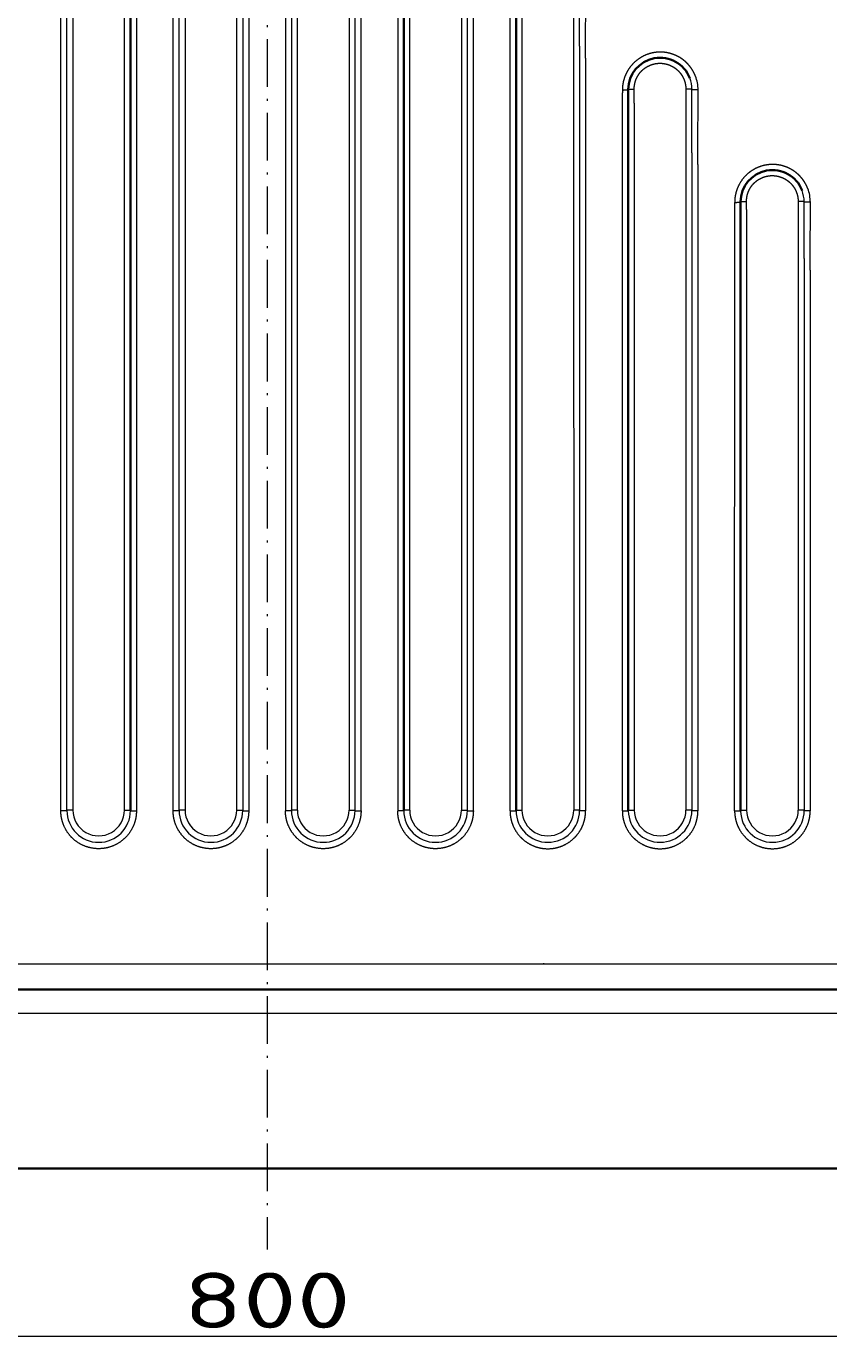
# Model space of a CAD drawing. Extents: x 117 to 1015, y -24 to 896.
# Tile 7 of 24: x 534 to 736, y -24 to 308. Entities that reach past the tile are written whole.
import ezdxf
from ezdxf.enums import TextEntityAlignment as Align

# ---------------------------------------------------------------- set-up
doc = ezdxf.new("R2010")
doc.units = 0
doc.linetypes.add('DASHDOT', pattern=[18.5, 12, -3, 0.5, -3])
doc.layers.get('0').update_dxf_attribs({"lineweight": 13})
doc.styles.get("Standard").update_dxf_attribs({"font": 'isocp.shx'})
doc.dimstyles.get("Standard").update_dxf_attribs({"dimtxt": 2.5, "dimasz": 2.5, "dimexe": 1.25, "dimexo": 0.625, "dimtad": 1, "dimcen": 2.5, "dimadec": 0, "dimazin": 0, "dimtfac": 1, "dimtmove": 0, "dimatfit": 0, "dimfxl": 0, "dimarcsym": 0})

# ---------------------------------------------------------------- blocks, each defined once
blk = doc.blocks.new('*D')
at = {"color": 7, "lineweight": 13}
for p, q in [((222.5, 820.5), (131.37, 820.5)), ((133.37, 20.5), (133.37, 820.5)), ((524.07, 494.39), (625.89, 387.57)), ((194.5, 48.5), (194.5, -23.6)), ((994.5, 48.5), (994.5, -23.6)), ((222.5, 20.5), (131.37, 20.5)), ((194.5, -21.6), (994.5, -21.6))]:
    blk.add_line(p, q, dxfattribs=at)
for points in [[(133.89, 818.57), (133.37, 820.5), (132.85, 818.57)], [(564.81, 452.39), (563.11, 453.43), (564.06, 451.68)], [(624.19, 388.61), (625.89, 387.57), (624.94, 389.32)], [(132.85, 22.43), (133.37, 20.5), (133.89, 22.43)], [(196.43, -21.08), (194.5, -21.6), (196.43, -22.12)], [(992.57, -22.12), (994.5, -21.6), (992.57, -21.08)]]:
    blk.add_lwpolyline(points, dxfattribs=at)
for s, rotation, p, p2 in [('%%c', 313.6296, (525.52, 495.77), (532.6, 488.33)), ('91', 313.6296, (533.29, 487.61), (551.98, 468)), ('800', 90, (131.37, 399.48), (131.37, 441.52))]:
    blk.add_text(s, height=14, rotation=rotation, dxfattribs=at).set_placement(p, p2, align=Align.FIT)
blk.add_text('800', height=14, dxfattribs=at).set_placement((573.48, -19.6), (615.52, -19.6), align=Align.FIT)
blk = doc.blocks.new('BLOCK7')
at = {"color": 7, "linetype": 'DASHDOT', "lineweight": 13}
blk.add_line((0, 420.34), (0, -420.34), dxfattribs=at)
blk = doc.blocks.new('BLOCK8')
at = {"color": 7, "lineweight": 13}
for p, q in [((-51.86, -310.12), (-51.86, -100.72)), ((-50.36, -310), (-50.36, -100.59)), ((-48.85, -100.46), (-48.85, -309.88)), ((-35.85, -309.88), (-35.85, -100.46)), ((-32.86, -100.72), (-32.86, -310.12)), ((-23.62, -310.12), (-23.62, -100.72)), ((-22.12, -310), (-22.12, -100.59)), ((-20.62, -100.46), (-20.62, -309.88)), ((-7.62, -309.88), (-7.62, -100.46)), ((-6.12, -100.59), (-6.12, -310)), ((-4.62, -100.72), (-4.62, -310.12)), ((4.62, -100.72), (4.62, -310.12)), ((6.12, -100.59), (6.12, -310)), ((7.62, -309.88), (7.62, -100.46)), ((20.62, -100.46), (20.62, -309.88)), ((22.12, -310), (22.12, -100.59)), ((23.62, -310.12), (23.62, -100.72)), ((32.86, -100.72), (32.86, -310.12)), ((35.85, -309.88), (35.85, -100.46)), ((48.85, -100.46), (48.85, -309.88)), ((50.35, -310), (50.35, -100.59)), ((51.86, -310.12), (51.86, -100.72)), ((61.09, -310.12), (61.09, -102.86)), ((64.09, -105.45), (64.09, -309.88)), ((77.08, -117.82), (77.09, -309.88)), ((78.59, -120.8), (78.59, -310)), ((80.1, -120.93), (80.09, -310.12)), ((89.33, -310.12), (89.33, -129.69)), ((92.32, -132.28), (92.32, -309.88)), ((105.32, -144.59), (105.32, -309.88)), ((106.82, -147.55), (106.82, -310)), ((108.33, -147.68), (108.33, -310.12)), ((117.56, -310.12), (117.57, -157.19)), ((120.55, -158.96), (120.56, -309.88)), ((133.55, -171.18), (133.56, -309.88)), ((135.06, -174.11), (135.06, -310)), ((136.57, -174.24), (136.56, -310.12)), ((255, -361), (-255, -361))]:
    blk.add_line(p, q, dxfattribs=at)
at = {"color": 7, "lineweight": 35}
for p, q in [((-34.36, -100.59), (-34.36, -310)), ((34.35, -100.59), (34.35, -310)), ((62.59, -310), (62.59, -102.73)), ((90.82, -310), (90.82, -129.56)), ((119.06, -310), (119.06, -157.06)), ((-255, -355), (255, -355)), ((370, -400), (-370, -400))]:
    blk.add_line(p, q, dxfattribs=at)
at = {"color": 7, "lineweight": 13, "ltscale": 0.433296}
blk.add_line((77.06, -100.49), (77.08, -117.82), dxfattribs=at)
at = {"color": 7, "lineweight": 13, "ltscale": 0.433987}
blk.add_line((78.59, -117.95), (78.59, -100.59), dxfattribs=at)
at = {"color": 7, "lineweight": 13, "ltscale": 0.434679}
blk.add_line((80.1, -118.07), (80.13, -100.68), dxfattribs=at)
at = {"color": 7, "lineweight": 13, "ltscale": 0.071287}
blk.add_line((78.59, -117.95), (78.59, -120.8), dxfattribs=at)
at = {"color": 7, "lineweight": 13, "ltscale": 0.071398}
blk.add_line((80.1, -120.93), (80.1, -118.07), dxfattribs=at)
at = {"color": 7, "lineweight": 13, "ltscale": 0.0185}
blk.add_line((89.33, -128.95), (89.33, -129.69), dxfattribs=at)
at = {"color": 7, "lineweight": 35, "ltscale": 0.018474}
blk.add_line((90.82, -129.56), (90.82, -128.83), dxfattribs=at)
at = {"color": 7, "lineweight": 13, "ltscale": 0.089453}
blk.add_line((92.32, -132.28), (92.31, -128.7), dxfattribs=at)
at = {"color": 7, "lineweight": 13, "ltscale": 0.396643}
blk.add_line((105.29, -128.72), (105.32, -144.59), dxfattribs=at)
at = {"color": 7, "lineweight": 13, "ltscale": 0.397277}
blk.add_line((106.82, -144.71), (106.82, -128.82), dxfattribs=at)
at = {"color": 7, "lineweight": 13, "ltscale": 0.39791}
blk.add_line((108.34, -144.83), (108.36, -128.92), dxfattribs=at)
at = {"color": 7, "lineweight": 13, "ltscale": 0.070904}
blk.add_line((106.82, -144.71), (106.82, -147.55), dxfattribs=at)
at = {"color": 7, "lineweight": 13, "ltscale": 0.071016}
blk.add_line((108.33, -147.68), (108.34, -144.83), dxfattribs=at)
at = {"color": 7, "lineweight": 13, "ltscale": 0.050602}
blk.add_line((120.55, -158.96), (120.55, -156.94), dxfattribs=at)
at = {"color": 7, "lineweight": 13, "ltscale": 0.355495}
blk.add_line((133.53, -156.96), (133.55, -171.18), dxfattribs=at)
at = {"color": 7, "lineweight": 13, "ltscale": 0.35606}
blk.add_line((135.06, -171.3), (135.06, -157.06), dxfattribs=at)
at = {"color": 7, "lineweight": 13, "ltscale": 0.356624}
blk.add_line((136.57, -171.42), (136.6, -157.15), dxfattribs=at)
at = {"color": 7, "lineweight": 13, "ltscale": 0.070314}
blk.add_line((135.06, -171.3), (135.06, -174.11), dxfattribs=at)
at = {"color": 7, "lineweight": 13, "ltscale": 0.070423}
blk.add_line((136.57, -174.24), (136.57, -171.42), dxfattribs=at)
at = {"color": 7, "lineweight": 13, "ltscale": 0.002729}
blk.add_line((89.33, -310.12), (89.33, -310.23), dxfattribs=at)
at = {"color": 7, "lineweight": 13, "ltscale": 0.004222}
blk.add_line((117.56, -310.12), (117.56, -310.29), dxfattribs=at)
at = {"color": 7, "lineweight": 35, "ltscale": 0.003556}
blk.add_line((119.06, -310.14), (119.06, -310), dxfattribs=at)
at = {"color": 7, "lineweight": 35}
for centre, start in [((98.82, -128.83), 21.238), ((127.06, -157.06), 21.1801)]:
    blk.add_arc(centre, 8, start, 180, dxfattribs=at)
at = {"color": 7, "lineweight": 13}
for centre, radius, start, end in [((98.83, -128.82), 7.99, 0.0022, 21.2381), ((98.87, -128.9), 9.49, 359.9119, 21.1674), ((127.06, -157.06), 7.99, 0.0023, 21.1801), ((127.11, -157.14), 9.49, 359.9112, 21.1093), ((127.07, -157.19), 9.5, 175.3538, 179.9976), ((-42.35, -310), 8, 180.0361, 359.7606), ((-42.35, -309.88), 6.5, 179.9957, 360.0055), ((-14.12, -310), 8, 180.0372, 359.9274), ((-14.12, -309.88), 6.5, 179.9954, 360.005), ((14.12, -310), 8, 180.072, 359.9628), ((14.12, -309.88), 6.5, 179.995, 360.0046), ((42.35, -310), 8, 180.2395, 359.9631), ((42.35, -309.88), 6.5, 179.9945, 360.0043), ((70.59, -310), 8, 180.4363, 359.9639), ((70.59, -309.88), 6.5, 179.9933, 360.0044), ((98.82, -310), 8, 180.6947, 359.9647), ((98.82, -309.88), 6.5, 179.9922, 360.0043), ((127.06, -310), 8, 181.0543, 359.9658), ((127.06, -309.88), 6.5, 179.9903, 360.0042)]:
    blk.add_arc(centre, radius, start, end, dxfattribs=at)
for points, knots in [([(107.72, -125.48), (107.68, -125.36), (107.63, -125.25), (107.58, -125.13), (107.47, -124.9), (107.36, -124.66), (107.3, -124.55), (107.16, -124.28), (107, -124.01), (106.91, -123.85), (106.66, -123.47), (106.39, -123.11), (106.22, -122.89), (105.95, -122.58), (105.66, -122.28), (105.56, -122.18), (105.36, -121.98), (105.15, -121.79), (105.04, -121.69), (104.63, -121.35), (104.21, -121.05), (103.89, -120.84), (103.1, -120.38), (102.29, -120.04), (101.82, -119.87), (100.51, -119.5), (99.26, -119.38), (98.47, -119.39), (96.48, -119.59), (94.74, -120.26), (93.74, -120.81), (92.21, -121.97), (91.02, -123.47), (90.58, -124.15), (89.93, -125.45), (89.53, -126.9), (89.4, -127.56), (89.33, -128.24), (89.33, -128.95)], [0, 0, 0, 0, 0, 0, 0.714339, 0.714339, 0.714339, 1.428678, 1.428678, 1.428678, 2.396513, 2.396513, 2.396513, 3.812232, 3.812232, 3.812232, 4.541602, 4.541602, 4.541602, 5.270972, 5.270972, 5.270972, 7.273673, 7.273673, 7.273673, 10.156449, 10.156449, 10.156449, 15.269365, 15.269365, 15.269365, 24.025945, 24.025945, 24.025945, 30.38568, 30.38568, 30.38568, 35.196674, 35.196674, 35.196674, 35.196674, 35.196674, 35.196674]), ([(92.31, -128.7), (92.31, -127.96), (92.42, -127.26), (92.6, -126.61), (93.12, -125.39), (93.9, -124.37), (94.36, -123.91), (95.12, -123.29), (96.02, -122.83), (96.32, -122.69), (96.8, -122.52), (97.31, -122.39), (97.47, -122.35), (97.8, -122.29), (98.13, -122.25), (98.3, -122.24), (98.63, -122.22), (98.96, -122.22), (99.13, -122.23), (99.45, -122.25), (99.77, -122.3), (99.93, -122.32), (100.24, -122.38), (100.56, -122.47), (100.71, -122.51), (101, -122.61), (101.29, -122.72), (101.43, -122.78), (101.7, -122.91), (101.97, -123.06), (102.1, -123.13), (102.42, -123.32), (102.72, -123.55), (102.9, -123.69), (103.13, -123.89), (103.35, -124.1), (103.41, -124.15), (103.52, -124.27), (103.63, -124.39), (103.68, -124.45), (103.94, -124.75), (104.17, -125.06), (104.34, -125.32), (104.59, -125.77), (104.79, -126.21), (104.86, -126.39), (105, -126.77), (105.1, -127.15), (105.15, -127.34), (105.22, -127.74), (105.27, -128.13), (105.29, -128.33), (105.29, -128.53), (105.29, -128.72)], [0, 0, 0, 0, 0, 0, 5.536662, 5.536662, 5.536662, 11.364681, 11.364681, 11.364681, 14.239652, 14.239652, 14.239652, 15.588408, 15.588408, 15.588408, 16.860075, 16.860075, 16.860075, 18.030747, 18.030747, 18.030747, 19.108412, 19.108412, 19.108412, 20.09511, 20.09511, 20.09511, 20.982452, 20.982452, 20.982452, 21.813615, 21.813615, 21.813615, 22.994236, 22.994236, 22.994236, 23.413425, 23.413425, 23.413425, 23.832614, 23.832614, 23.832614, 25.503411, 25.503411, 25.503411, 26.694803, 26.694803, 26.694803, 27.986454, 27.986454, 27.986454, 29.43106, 29.43106, 29.43106, 29.43106, 29.43106, 29.43106]), ([(89.33, -128.95), (89.64, -128.95), (89.94, -128.94), (90.24, -128.93), (90.58, -128.9), (90.77, -128.86), (90.8, -128.85), (90.82, -128.84), (90.82, -128.83), (90.82, -128.83), (90.82, -128.83), (90.82, -128.83)], [0, 0, 0, 0, 0, 0, 2.182316, 2.182316, 2.182316, 2.809926, 2.809926, 2.809926, 2.899858, 2.899858, 2.899858, 2.899858, 2.899858, 2.899858]), ([(90.82, -128.83), (90.82, -128.81), (90.84, -128.8), (90.87, -128.79), (91, -128.76), (91.23, -128.74), (91.41, -128.73), (91.69, -128.71), (92, -128.71), (92.1, -128.7), (92.21, -128.7), (92.31, -128.7)], [0, 0, 0, 0, 0, 0, 0.717606, 0.717606, 0.717606, 2.186637, 2.186637, 2.186637, 2.952741, 2.952741, 2.952741, 2.952741, 2.952741, 2.952741]), ([(106.82, -128.82), (106.82, -128.81), (106.81, -128.81), (106.78, -128.8), (106.68, -128.78), (106.51, -128.76), (106.38, -128.75), (106.1, -128.74), (105.79, -128.73), (105.63, -128.72), (105.46, -128.72), (105.29, -128.72)], [0, 0, 0, 0, 0, 0, 0.628148, 0.628148, 0.628148, 1.76971, 1.76971, 1.76971, 2.970967, 2.970967, 2.970967, 2.970967, 2.970967, 2.970967]), ([(108.36, -128.92), (108.05, -128.92), (107.74, -128.91), (107.44, -128.9), (107.09, -128.88), (106.9, -128.85), (106.86, -128.84), (106.84, -128.84), (106.83, -128.83), (106.83, -128.83), (106.82, -128.82), (106.82, -128.82)], [0, 0, 0, 0, 0, 0, 2.233174, 2.233174, 2.233174, 2.879083, 2.879083, 2.879083, 2.973377, 2.973377, 2.973377, 2.973377, 2.973377, 2.973377]), ([(135.96, -153.72), (135.89, -153.55), (135.82, -153.37), (135.74, -153.2), (135.58, -152.87), (135.41, -152.53), (135.32, -152.38), (135.13, -152.07), (134.93, -151.77), (134.83, -151.62), (134.57, -151.26), (134.28, -150.92), (134.09, -150.71), (133.77, -150.38), (133.43, -150.06), (133.28, -149.93), (132.83, -149.56), (132.37, -149.23), (132.06, -149.04), (131.51, -148.72), (130.96, -148.47), (130.73, -148.37), (130, -148.08), (129.28, -147.89), (128.79, -147.79), (127.75, -147.64), (126.75, -147.64), (126.24, -147.68), (124.49, -147.91), (122.95, -148.5), (121.96, -149.05), (120.28, -150.34), (119, -152.02), (118.5, -152.9), (118, -154.13), (117.72, -155.49), (117.66, -155.79), (117.63, -156.1), (117.6, -156.42)], [0, 0, 0, 0, 0, 0, 1.077202, 1.077202, 1.077202, 2.050894, 2.050894, 2.050894, 2.994033, 2.994033, 2.994033, 4.379948, 4.379948, 4.379948, 5.392118, 5.392118, 5.392118, 7.359661, 7.359661, 7.359661, 8.756811, 8.756811, 8.756811, 11.805276, 11.805276, 11.805276, 15.386425, 15.386425, 15.386425, 24.235413, 24.235413, 24.235413, 32.232252, 32.232252, 32.232252, 34.465932, 34.465932, 34.465932, 34.465932, 34.465932, 34.465932]), ([(120.55, -156.94), (120.55, -156.19), (120.65, -155.5), (120.84, -154.85), (121.36, -153.62), (122.13, -152.61), (122.59, -152.14), (123.36, -151.53), (124.25, -151.06), (124.56, -150.93), (125.04, -150.75), (125.54, -150.62), (125.71, -150.59), (126.03, -150.53), (126.37, -150.49), (126.54, -150.47), (126.86, -150.45), (127.2, -150.46), (127.36, -150.46), (127.68, -150.49), (128.01, -150.53), (128.17, -150.56), (128.48, -150.62), (128.79, -150.7), (128.94, -150.75), (129.23, -150.84), (129.53, -150.96), (129.67, -151.02), (129.94, -151.14), (130.21, -151.29), (130.34, -151.36), (130.65, -151.56), (130.95, -151.78), (131.13, -151.92), (131.36, -152.11), (131.58, -152.32), (131.64, -152.38), (131.75, -152.5), (131.86, -152.61), (131.91, -152.67), (132.07, -152.86), (132.22, -153.05), (132.31, -153.18), (132.53, -153.49), (132.72, -153.81), (132.82, -154), (133, -154.37), (133.14, -154.74), (133.2, -154.92), (133.37, -155.46), (133.47, -155.98), (133.51, -156.32), (133.53, -156.64), (133.53, -156.96)], [0, 0, 0, 0, 0, 0, 5.552938, 5.552938, 5.552938, 11.393236, 11.393236, 11.393236, 14.269533, 14.269533, 14.269533, 15.617601, 15.617601, 15.617601, 16.887966, 16.887966, 16.887966, 18.056169, 18.056169, 18.056169, 19.130545, 19.130545, 19.130545, 20.113994, 20.113994, 20.113994, 20.995785, 20.995785, 20.995785, 21.82191, 21.82191, 21.82191, 22.990387, 22.990387, 22.990387, 23.406888, 23.406888, 23.406888, 23.823388, 23.823388, 23.823388, 24.690857, 24.690857, 24.690857, 25.889853, 25.889853, 25.889853, 27.094033, 27.094033, 27.094033, 29.441041, 29.441041, 29.441041, 29.441041, 29.441041, 29.441041]), ([(117.57, -157.19), (117.87, -157.18), (118.18, -157.18), (118.48, -157.17), (118.82, -157.14), (119, -157.1), (119.03, -157.09), (119.05, -157.08), (119.06, -157.06), (119.06, -157.06), (119.06, -157.06), (119.06, -157.06)], [0, 0, 0, 0, 0, 0, 2.206029, 2.206029, 2.206029, 2.844191, 2.844191, 2.844191, 2.937068, 2.937068, 2.937068, 2.937068, 2.937068, 2.937068]), ([(119.06, -157.06), (119.06, -157.05), (119.08, -157.04), (119.11, -157.03), (119.24, -157), (119.47, -156.97), (119.64, -156.96), (119.93, -156.95), (120.23, -156.94), (120.34, -156.94), (120.44, -156.94), (120.55, -156.94)], [0, 0, 0, 0, 0, 0, 0.717274, 0.717274, 0.717274, 2.185841, 2.185841, 2.185841, 2.951809, 2.951809, 2.951809, 2.951809, 2.951809, 2.951809]), ([(135.06, -157.06), (135.06, -157.05), (135.04, -157.04), (135.02, -157.03), (134.91, -157.01), (134.74, -157), (134.62, -156.99), (134.34, -156.97), (134.02, -156.96), (133.86, -156.96), (133.69, -156.96), (133.53, -156.96)], [0, 0, 0, 0, 0, 0, 0.628398, 0.628398, 0.628398, 1.770292, 1.770292, 1.770292, 2.971777, 2.971777, 2.971777, 2.971777, 2.971777, 2.971777]), ([(136.6, -157.15), (136.29, -157.15), (135.98, -157.15), (135.68, -157.14), (135.32, -157.12), (135.13, -157.09), (135.1, -157.08), (135.07, -157.07), (135.06, -157.06), (135.06, -157.06), (135.06, -157.06), (135.06, -157.06)], [0, 0, 0, 0, 0, 0, 2.233109, 2.233109, 2.233109, 2.878994, 2.878994, 2.878994, 2.973282, 2.973282, 2.973282, 2.973282, 2.973282, 2.973282]), ([(-50.36, -310), (-50.36, -310.01), (-50.37, -310.02), (-50.4, -310.03), (-50.54, -310.06), (-50.77, -310.08), (-50.95, -310.1), (-51.23, -310.11), (-51.54, -310.12), (-51.64, -310.12), (-51.75, -310.12), (-51.86, -310.12)], [0, 0, 0, 0, 0, 0, 0.727312, 0.727312, 0.727312, 2.214664, 2.214664, 2.214664, 2.988473, 2.988473, 2.988473, 2.988473, 2.988473, 2.988473]), ([(-32.86, -310.12), (-32.86, -311.13), (-32.99, -312.14), (-33.26, -313.12), (-34.05, -314.99), (-35.3, -316.6), (-36.04, -317.31), (-37.67, -318.53), (-39.57, -319.27), (-40.56, -319.52), (-42.58, -319.74), (-44.6, -319.42), (-45.58, -319.13), (-47.44, -318.3), (-49.01, -317), (-49.71, -316.26), (-50.83, -314.67), (-51.52, -312.86), (-51.74, -311.95), (-51.86, -311.04), (-51.86, -310.12)], [0, 0, 0, 0, 0, 0, 6.840362, 6.840362, 6.840362, 13.681299, 13.681299, 13.681299, 20.520842, 20.520842, 20.520842, 27.360565, 27.360565, 27.360565, 34.20105, 34.20105, 34.20105, 40.430157, 40.430157, 40.430157, 40.430157, 40.430157, 40.430157]), ([(-48.85, -309.88), (-49.16, -309.88), (-49.47, -309.89), (-49.77, -309.9), (-50.11, -309.93), (-50.29, -309.96), (-50.33, -309.97), (-50.35, -309.98), (-50.35, -310), (-50.35, -310), (-50.36, -310), (-50.36, -310)], [0, 0, 0, 0, 0, 0, 2.222115, 2.222115, 2.222115, 2.865647, 2.865647, 2.865647, 2.959623, 2.959623, 2.959623, 2.959623, 2.959623, 2.959623]), ([(-35.85, -309.88), (-35.55, -309.88), (-35.24, -309.89), (-34.94, -309.9), (-34.6, -309.93), (-34.42, -309.96), (-34.38, -309.97), (-34.36, -309.98), (-34.36, -310), (-34.36, -310), (-34.36, -310), (-34.36, -310)], [0, 0, 0, 0, 0, 0, 2.222031, 2.222031, 2.222031, 2.865638, 2.865638, 2.865638, 2.959657, 2.959657, 2.959657, 2.959657, 2.959657, 2.959657]), ([(-34.36, -310), (-34.36, -310.01), (-34.34, -310.02), (-34.31, -310.03), (-34.17, -310.06), (-33.94, -310.08), (-33.77, -310.1), (-33.48, -310.11), (-33.17, -310.12), (-33.07, -310.12), (-32.96, -310.12), (-32.86, -310.12)], [0, 0, 0, 0, 0, 0, 0.727257, 0.727257, 0.727257, 2.214319, 2.214319, 2.214319, 2.988056, 2.988056, 2.988056, 2.988056, 2.988056, 2.988056]), ([(-22.12, -310), (-22.12, -310.01), (-22.14, -310.02), (-22.17, -310.03), (-22.3, -310.06), (-22.53, -310.08), (-22.71, -310.1), (-23, -310.11), (-23.3, -310.12), (-23.41, -310.12), (-23.51, -310.12), (-23.62, -310.12)], [0, 0, 0, 0, 0, 0, 0.732138, 0.732138, 0.732138, 2.226783, 2.226783, 2.226783, 3.003087, 3.003087, 3.003087, 3.003087, 3.003087, 3.003087]), ([(-4.62, -310.12), (-4.62, -311.13), (-4.76, -312.14), (-5.02, -313.13), (-5.82, -315), (-7.07, -316.6), (-7.8, -317.32), (-9.44, -318.53), (-11.34, -319.28), (-12.33, -319.52), (-14.35, -319.74), (-16.37, -319.42), (-17.35, -319.13), (-19.21, -318.29), (-20.78, -317), (-21.47, -316.25), (-22.6, -314.67), (-23.29, -312.85), (-23.51, -311.95), (-23.62, -311.04), (-23.62, -310.12)], [0, 0, 0, 0, 0, 0, 6.883552, 6.883552, 6.883552, 13.768174, 13.768174, 13.768174, 20.652291, 20.652291, 20.652291, 27.532973, 27.532973, 27.532973, 34.41698, 34.41698, 34.41698, 40.678399, 40.678399, 40.678399, 40.678399, 40.678399, 40.678399]), ([(-20.62, -309.88), (-20.93, -309.88), (-21.23, -309.89), (-21.53, -309.9), (-21.88, -309.93), (-22.06, -309.96), (-22.09, -309.97), (-22.11, -309.98), (-22.12, -310), (-22.12, -310), (-22.12, -310), (-22.12, -310)], [0, 0, 0, 0, 0, 0, 2.222052, 2.222052, 2.222052, 2.86554, 2.86554, 2.86554, 2.959497, 2.959497, 2.959497, 2.959497, 2.959497, 2.959497]), ([(-7.62, -309.88), (-7.31, -309.88), (-7.01, -309.89), (-6.71, -309.9), (-6.36, -309.93), (-6.18, -309.96), (-6.15, -309.97), (-6.13, -309.98), (-6.12, -310), (-6.12, -310), (-6.12, -310), (-6.12, -310)], [0, 0, 0, 0, 0, 0, 2.218894, 2.218894, 2.218894, 2.860963, 2.860963, 2.860963, 2.954533, 2.954533, 2.954533, 2.954533, 2.954533, 2.954533]), ([(-6.12, -310), (-6.12, -310.01), (-6.1, -310.02), (-6.07, -310.03), (-5.94, -310.06), (-5.71, -310.09), (-5.53, -310.1), (-5.24, -310.11), (-4.94, -310.12), (-4.83, -310.12), (-4.73, -310.12), (-4.62, -310.12)], [0, 0, 0, 0, 0, 0, 0.720921, 0.720921, 0.720921, 2.198337, 2.198337, 2.198337, 2.968716, 2.968716, 2.968716, 2.968716, 2.968716, 2.968716]), ([(6.12, -310), (6.12, -310.01), (6.1, -310.02), (6.07, -310.03), (5.94, -310.06), (5.71, -310.08), (5.53, -310.1), (5.24, -310.11), (4.94, -310.12), (4.83, -310.12), (4.73, -310.12), (4.62, -310.12)], [0, 0, 0, 0, 0, 0, 0.720849, 0.720849, 0.720849, 2.198201, 2.198201, 2.198201, 2.968613, 2.968613, 2.968613, 2.968613, 2.968613, 2.968613]), ([(23.62, -310.12), (23.62, -311.13), (23.49, -312.13), (23.22, -313.12), (22.43, -314.99), (21.17, -316.6), (20.44, -317.31), (18.81, -318.53), (16.91, -319.27), (15.92, -319.52), (13.89, -319.74), (11.88, -319.42), (10.9, -319.13), (9.04, -318.3), (7.47, -317), (6.77, -316.26), (5.64, -314.67), (4.95, -312.86), (4.73, -311.96), (4.62, -311.04), (4.62, -310.12)], [0, 0, 0, 0, 0, 0, 6.884043, 6.884043, 6.884043, 13.769184, 13.769184, 13.769184, 20.653804, 20.653804, 20.653804, 27.534935, 27.534935, 27.534935, 34.41937, 34.41937, 34.41937, 40.685265, 40.685265, 40.685265, 40.685265, 40.685265, 40.685265]), ([(7.62, -309.88), (7.31, -309.88), (7.01, -309.89), (6.71, -309.9), (6.36, -309.93), (6.18, -309.96), (6.15, -309.97), (6.13, -309.98), (6.12, -310), (6.12, -310), (6.12, -310), (6.12, -310)], [0, 0, 0, 0, 0, 0, 2.218892, 2.218892, 2.218892, 2.860959, 2.860959, 2.860959, 2.954529, 2.954529, 2.954529, 2.954529, 2.954529, 2.954529]), ([(20.62, -309.88), (20.93, -309.88), (21.23, -309.89), (21.53, -309.9), (21.88, -309.93), (22.06, -309.96), (22.09, -309.97), (22.11, -309.98), (22.12, -310), (22.12, -310), (22.12, -310), (22.12, -310)], [0, 0, 0, 0, 0, 0, 2.219695, 2.219695, 2.219695, 2.86205, 2.86205, 2.86205, 2.955685, 2.955685, 2.955685, 2.955685, 2.955685, 2.955685]), ([(22.12, -310), (22.12, -310.01), (22.14, -310.02), (22.17, -310.03), (22.3, -310.06), (22.53, -310.08), (22.71, -310.1), (23, -310.11), (23.3, -310.12), (23.41, -310.12), (23.51, -310.12), (23.62, -310.12)], [0, 0, 0, 0, 0, 0, 0.720881, 0.720881, 0.720881, 2.198355, 2.198355, 2.198355, 2.96881, 2.96881, 2.96881, 2.96881, 2.96881, 2.96881]), ([(34.35, -310), (34.35, -310.01), (34.34, -310.02), (34.31, -310.03), (34.17, -310.06), (33.94, -310.08), (33.76, -310.1), (33.48, -310.11), (33.17, -310.12), (33.07, -310.12), (32.96, -310.12), (32.86, -310.12)], [0, 0, 0, 0, 0, 0, 0.720775, 0.720775, 0.720775, 2.197921, 2.197921, 2.197921, 2.968226, 2.968226, 2.968226, 2.968226, 2.968226, 2.968226]), ([(51.86, -310.12), (51.86, -311.13), (51.72, -312.13), (51.45, -313.12), (50.66, -314.99), (49.41, -316.6), (48.68, -317.31), (47.04, -318.53), (45.15, -319.27), (44.15, -319.52), (42.13, -319.74), (40.11, -319.42), (39.13, -319.13), (37.28, -318.3), (35.7, -317), (35, -316.26), (33.88, -314.68), (33.19, -312.87), (32.97, -311.97), (32.86, -311.06), (32.86, -310.15)], [0, 0, 0, 0, 0, 0, 6.883313, 6.883313, 6.883313, 13.76777, 13.76777, 13.76777, 20.651697, 20.651697, 20.651697, 27.532104, 27.532104, 27.532104, 34.41576, 34.41576, 34.41576, 40.63919, 40.63919, 40.63919, 40.63919, 40.63919, 40.63919]), ([(35.85, -309.88), (35.55, -309.88), (35.24, -309.89), (34.94, -309.9), (34.6, -309.93), (34.42, -309.96), (34.38, -309.97), (34.36, -309.98), (34.36, -310), (34.36, -310), (34.35, -310), (34.35, -310)], [0, 0, 0, 0, 0, 0, 2.221588, 2.221588, 2.221588, 2.864997, 2.864997, 2.864997, 2.958961, 2.958961, 2.958961, 2.958961, 2.958961, 2.958961]), ([(48.85, -309.88), (49.16, -309.88), (49.47, -309.89), (49.77, -309.9), (50.11, -309.93), (50.29, -309.96), (50.33, -309.97), (50.35, -309.98), (50.35, -310), (50.35, -310), (50.35, -310), (50.35, -310)], [0, 0, 0, 0, 0, 0, 2.221671, 2.221671, 2.221671, 2.865005, 2.865005, 2.865005, 2.958927, 2.958927, 2.958927, 2.958927, 2.958927, 2.958927]), ([(50.35, -310), (50.35, -310.01), (50.37, -310.02), (50.4, -310.03), (50.54, -310.06), (50.77, -310.08), (50.95, -310.1), (51.23, -310.11), (51.54, -310.12), (51.64, -310.12), (51.75, -310.12), (51.86, -310.12)], [0, 0, 0, 0, 0, 0, 0.720898, 0.720898, 0.720898, 2.198473, 2.198473, 2.198473, 2.968958, 2.968958, 2.968958, 2.968958, 2.968958, 2.968958]), ([(61.09, -310.12), (61.4, -310.12), (61.7, -310.11), (62, -310.1), (62.35, -310.07), (62.53, -310.03), (62.56, -310.03), (62.58, -310.02), (62.59, -310), (62.59, -310), (62.59, -310), (62.59, -310)], [0, 0, 0, 0, 0, 0, 2.217054, 2.217054, 2.217054, 2.858445, 2.858445, 2.858445, 2.951857, 2.951857, 2.951857, 2.951857, 2.951857, 2.951857]), ([(61.09, -310.18), (61.1, -311.19), (61.24, -312.2), (61.51, -313.18), (62.32, -315.05), (63.58, -316.65), (64.32, -317.35), (65.96, -318.56), (67.86, -319.29), (68.86, -319.53), (70.89, -319.74), (72.9, -319.41), (73.88, -319.11), (75.73, -318.26), (77.29, -316.96), (77.98, -316.2), (79.09, -314.62), (79.77, -312.82), (79.98, -311.93), (80.09, -311.02), (80.09, -310.12)], [0, 0, 0, 0, 0, 0, 6.8829, 6.8829, 6.8829, 13.766825, 13.766825, 13.766825, 20.650321, 20.650321, 20.650321, 27.530521, 27.530521, 27.530521, 34.414092, 34.414092, 34.414092, 40.592857, 40.592857, 40.592857, 40.592857, 40.592857, 40.592857]), ([(62.59, -310), (62.59, -309.99), (62.61, -309.98), (62.64, -309.97), (62.77, -309.94), (63, -309.92), (63.18, -309.9), (63.47, -309.89), (63.77, -309.88), (63.88, -309.88), (63.98, -309.88), (64.09, -309.88)], [0, 0, 0, 0, 0, 0, 0.719984, 0.719984, 0.719984, 2.195812, 2.195812, 2.195812, 2.965622, 2.965622, 2.965622, 2.965622, 2.965622, 2.965622]), ([(78.59, -310), (78.59, -309.99), (78.57, -309.98), (78.54, -309.97), (78.41, -309.94), (78.18, -309.92), (78, -309.9), (77.71, -309.89), (77.41, -309.88), (77.3, -309.88), (77.2, -309.88), (77.09, -309.88)], [0, 0, 0, 0, 0, 0, 0.722123, 0.722123, 0.722123, 2.201648, 2.201648, 2.201648, 2.97291, 2.97291, 2.97291, 2.97291, 2.97291, 2.97291]), ([(80.09, -310.12), (79.79, -310.12), (79.48, -310.11), (79.18, -310.1), (78.83, -310.07), (78.65, -310.03), (78.62, -310.03), (78.6, -310.02), (78.59, -310), (78.59, -310), (78.59, -310), (78.59, -310)], [0, 0, 0, 0, 0, 0, 2.2412, 2.2412, 2.2412, 2.892861, 2.892861, 2.892861, 2.989054, 2.989054, 2.989054, 2.989054, 2.989054, 2.989054]), ([(89.33, -310.12), (89.63, -310.12), (89.94, -310.11), (90.24, -310.1), (90.58, -310.07), (90.76, -310.03), (90.8, -310.03), (90.82, -310.02), (90.82, -310), (90.82, -310), (90.82, -310), (90.82, -310)], [0, 0, 0, 0, 0, 0, 2.215974, 2.215974, 2.215974, 2.85698, 2.85698, 2.85698, 2.950306, 2.950306, 2.950306, 2.950306, 2.950306, 2.950306]), ([(89.33, -310.23), (89.34, -311.23), (89.48, -312.24), (89.76, -313.22), (90.58, -315.09), (91.85, -316.68), (92.59, -317.38), (94.24, -318.58), (96.14, -319.3), (97.14, -319.54), (99.17, -319.74), (101.17, -319.4), (102.15, -319.09), (104, -318.24), (105.56, -316.93), (106.25, -316.17), (107.34, -314.59), (108.01, -312.79), (108.22, -311.91), (108.33, -311.01), (108.33, -310.12)], [0, 0, 0, 0, 0, 0, 6.882405, 6.882405, 6.882405, 13.765822, 13.765822, 13.765822, 20.648878, 20.648878, 20.648878, 27.528745, 27.528745, 27.528745, 34.412, 34.412, 34.412, 40.532098, 40.532098, 40.532098, 40.532098, 40.532098, 40.532098]), ([(90.82, -310), (90.82, -309.99), (90.84, -309.98), (90.87, -309.97), (91.01, -309.94), (91.24, -309.92), (91.41, -309.9), (91.7, -309.89), (92.01, -309.88), (92.11, -309.88), (92.22, -309.88), (92.32, -309.88)], [0, 0, 0, 0, 0, 0, 0.719642, 0.719642, 0.719642, 2.194814, 2.194814, 2.194814, 2.96435, 2.96435, 2.96435, 2.96435, 2.96435, 2.96435]), ([(106.82, -310), (106.82, -309.99), (106.81, -309.98), (106.78, -309.97), (106.64, -309.94), (106.41, -309.92), (106.23, -309.9), (105.95, -309.89), (105.64, -309.89), (105.54, -309.88), (105.43, -309.88), (105.32, -309.88)], [0, 0, 0, 0, 0, 0, 0.721867, 0.721867, 0.721867, 2.201134, 2.201134, 2.201134, 2.972303, 2.972303, 2.972303, 2.972303, 2.972303, 2.972303]), ([(108.33, -310.12), (108.02, -310.12), (107.71, -310.11), (107.41, -310.1), (107.07, -310.07), (106.89, -310.03), (106.85, -310.03), (106.83, -310.01), (106.83, -310), (106.83, -310), (106.82, -310), (106.82, -310)], [0, 0, 0, 0, 0, 0, 2.241336, 2.241336, 2.241336, 2.893009, 2.893009, 2.893009, 2.989198, 2.989198, 2.989198, 2.989198, 2.989198, 2.989198]), ([(117.56, -310.12), (117.87, -310.12), (118.17, -310.11), (118.47, -310.1), (118.82, -310.07), (119, -310.03), (119.03, -310.03), (119.05, -310.01), (119.06, -310), (119.06, -310), (119.06, -310), (119.06, -310)], [0, 0, 0, 0, 0, 0, 2.21467, 2.21467, 2.21467, 2.855222, 2.855222, 2.855222, 2.948452, 2.948452, 2.948452, 2.948452, 2.948452, 2.948452]), ([(117.56, -310.29), (117.58, -311.29), (117.73, -312.3), (118.02, -313.28), (118.84, -315.14), (120.13, -316.72), (120.87, -317.42), (122.53, -318.61), (124.43, -319.32), (125.43, -319.55), (127.46, -319.73), (129.47, -319.38), (130.44, -319.07), (132.29, -318.2), (133.84, -316.88), (134.52, -316.12), (135.6, -314.54), (136.25, -312.75), (136.46, -311.88), (136.56, -311), (136.56, -310.12)], [0, 0, 0, 0, 0, 0, 6.881706, 6.881706, 6.881706, 13.764412, 13.764412, 13.764412, 20.646867, 20.646867, 20.646867, 27.526291, 27.526291, 27.526291, 34.409114, 34.409114, 34.409114, 40.447582, 40.447582, 40.447582, 40.447582, 40.447582, 40.447582]), ([(119.06, -310), (119.06, -309.99), (119.08, -309.98), (119.11, -309.97), (119.24, -309.94), (119.47, -309.92), (119.65, -309.91), (119.94, -309.89), (120.24, -309.89), (120.35, -309.88), (120.45, -309.88), (120.56, -309.88)], [0, 0, 0, 0, 0, 0, 0.71905, 0.71905, 0.71905, 2.193137, 2.193137, 2.193137, 2.962234, 2.962234, 2.962234, 2.962234, 2.962234, 2.962234]), ([(135.06, -310), (135.06, -309.99), (135.04, -309.98), (135.01, -309.97), (134.88, -309.94), (134.65, -309.92), (134.47, -309.91), (134.18, -309.89), (133.88, -309.89), (133.77, -309.88), (133.66, -309.88), (133.56, -309.88)], [0, 0, 0, 0, 0, 0, 0.721485, 0.721485, 0.721485, 2.200363, 2.200363, 2.200363, 2.97139, 2.97139, 2.97139, 2.97139, 2.97139, 2.97139]), ([(136.56, -310.12), (136.26, -310.12), (135.95, -310.11), (135.65, -310.1), (135.3, -310.07), (135.12, -310.03), (135.09, -310.03), (135.07, -310.01), (135.06, -310), (135.06, -310), (135.06, -310), (135.06, -310)], [0, 0, 0, 0, 0, 0, 2.241542, 2.241542, 2.241542, 2.893235, 2.893235, 2.893235, 2.98942, 2.98942, 2.98942, 2.98942, 2.98942, 2.98942]), ([(-254.98, -348.64), (-250.11, -348.63), (-245.23, -348.62), (-240.35, -348.61), (-230.6, -348.6), (-220.84, -348.59), (-215.96, -348.59), (-191.44, -348.57), (-166.92, -348.56), (-143.56, -348.55), (-89.28, -348.54), (-35.01, -348.54), (-3.64, -348.54), (32.69, -348.54), (69.02, -348.54), (70.72, -348.54), (74.12, -348.54), (77.52, -348.54), (79.22, -348.54), (91.77, -348.54), (104.35, -348.54), (115.42, -348.55), (129.52, -348.55), (143.57, -348.55), (146.75, -348.55), (151.51, -348.56), (156.27, -348.56), (157.85, -348.56), (170.41, -348.56), (182.97, -348.57), (193.94, -348.57), (206.08, -348.58), (218.22, -348.59), (219.13, -348.59), (223.11, -348.6), (227.06, -348.6), (229.76, -348.6), (233.13, -348.61), (236.5, -348.61), (237.06, -348.61), (240.98, -348.62), (244.9, -348.62), (248.26, -348.63), (251.62, -348.63), (254.98, -348.64)], [0, 0, 0, 0, 0, 0, 34.503271, 34.503271, 34.503271, 69.006542, 69.006542, 69.006542, 207.950698, 207.950698, 207.950698, 452.896657, 452.896657, 452.896657, 464.913557, 464.913557, 464.913557, 476.930458, 476.930458, 476.930458, 553.674426, 553.674426, 553.674426, 576.108423, 576.108423, 576.108423, 587.325422, 587.325422, 587.325422, 664.914524, 664.914524, 664.914524, 673.210733, 673.210733, 673.210733, 693.127111, 693.127111, 693.127111, 697.088223, 697.088223, 697.088223, 720.854883, 720.854883, 720.854883, 720.854883, 720.854883, 720.854883])]:
    blk.add_open_spline(points, degree=5, knots=knots, dxfattribs=at)

msp = doc.modelspace()

# ---------------------------------------------------------------- block references
at = {"lineweight": 0}
for name in ['BLOCK7', 'BLOCK8']:
    msp.add_blockref(name, (594.5, 420.5), dxfattribs=at)

# ---------------------------------------------------------------- dimensions: what is measured, and where the dimension line sits
at = {"color": 0, "lineweight": 0}
for base, p1, p2, angle, middle in [((133.369, 820.5), (224.5, 20.5), (224.5, 820.5), 90, (133.369, 420.5)), ((194.5, -21.599), (994.5, 50.5), (194.5, 50.5), 180, (594.5, -21.599))]:
    dim = msp.add_linear_dim(base=base, p1=p1, p2=p2, angle=angle, dimstyle='Standard', dxfattribs=at)
    dim.commit()
    dim.dimension.update_dxf_attribs({"geometry": '*D', "text_midpoint": middle, "dimtype": 161})
dim = msp.add_diameter_dim_2p(p1=(625.895, 387.566), p2=(563.105, 453.434), dimstyle='Standard', dxfattribs=at)
dim.commit()
dim.dimension.update_dxf_attribs({"geometry": '*D', "text_midpoint": (537.3, 480.504), "dimtype": 163})

doc.saveas('drawing.dxf')
